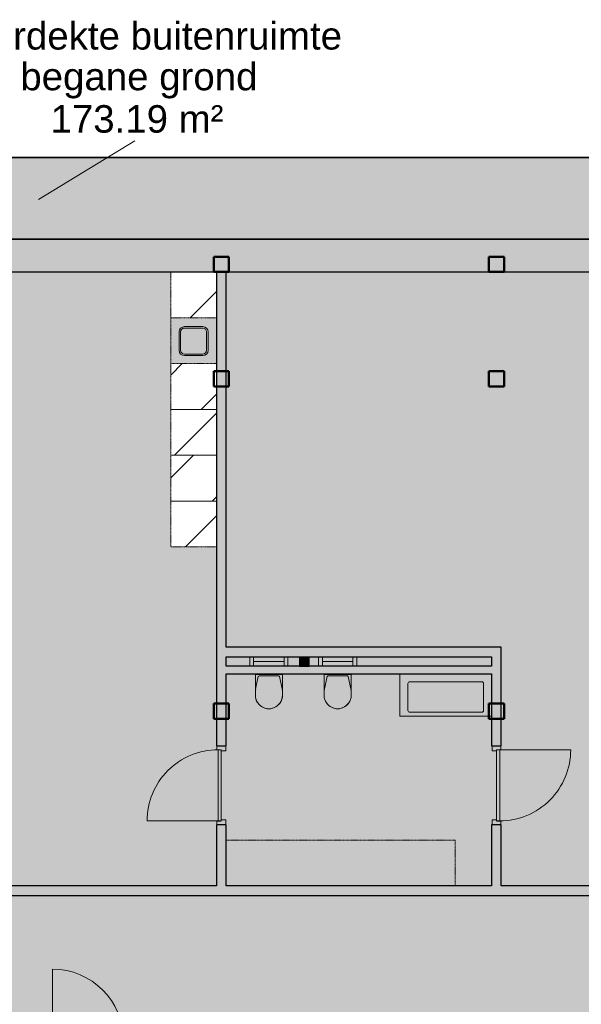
# Model space of a CAD drawing. Header units: millimetres. Extents: x 1000 to 192722, y -9201 to 41503.
# Tile 45 of 93: x 41861 to 49211, y 28612 to 41503. Entities that reach past the tile are written whole.
import ezdxf

# ---------------------------------------------------------------- set-up
doc = ezdxf.new("R2010")
doc.units = ezdxf.units.MM
doc.linetypes.add('THO_hhidden', pattern=[2.5, 1.5, -1])
doc.layers.add('A-AREA-BNDY', color=1, linetype='Continuous', lineweight=50, true_color=0xff0000)
doc.layers.add('A-DETL', color=7, linetype='Continuous', lineweight=13, true_color=0x00a600)
for name, color, linetype, lineweight in [('A-AREA-IDEN', 7, 'Continuous', 13), ('A-AREA-PATT', 7, 'Continuous', 13), ('A-DETL-GENF', 7, 'Continuous', 13), ('A-DOOR', 7, 'Continuous', 13), ('A-GENM', 7, 'Continuous', 13), ('A-WALL-PATT', 7, 'Continuous', 18), ('I-WALL', 7, 'Continuous', 18), ('P-SANR-FIXT', 7, 'Continuous', 13), ('S-COLS-SYMB', 7, 'Continuous', 50)]:
    doc.layers.add(name, color=color, linetype=linetype, lineweight=lineweight)
doc.styles.add('Arial', font='arial.ttf', dxfattribs={"height": 360})

# ---------------------------------------------------------------- blocks, each defined once
blk = doc.blocks.new('NLRS_74_PF_UN_wandtoilet combinatie compleet hoog _950x2400_ 0l8atrse_gen_bcb - wandtoilet combinatie compleet hoog _950x2400_-1942810-00 begane grond _peil_ BVO')
at = {"layer": 'P-SANR-FIXT'}
for p, q in [((-178, 507), (-178, 463)), ((-178, 463), (-178, 222)), ((-173, 421), (-138, 259)), ((138, 259), (173, 421)), ((177, 463), (177, 507)), ((177, 222), (177, 463)), ((-180, 230), (-180, 222)), ((-170, 230), (-180, 230)), ((-170, 230), (-180, 230)), ((-170, 230), (170, 230)), ((-128, 251), (128, 251)), ((-84, 231), (-114, 231)), ((-84, 231), (0, 231)), ((2, 231), (84, 231)), ((114, 231), (84, 231)), ((180, 230), (170, 230)), ((180, 230), (170, 230)), ((180, 222), (180, 230)), ((-250, 0), (-250, 123)), ((-200, 123), (-200, 0)), ((-200, 60), (-150, 60)), ((150, 60), (-150, 60)), ((150, 60), (200, 60)), ((200, 0), (200, 123)), ((250, 123), (250, 0))]:
    blk.add_line(p, q, dxfattribs=at)
for centre, radius, start, end in [((10, 489), 193, 92.9785, 148.975), ((12, 485), 198, 122.1956, 134.5987), ((12, 485), 198, 108.7159, 115.3077), ((12, 485), 198, 97.3894, 102.4217), ((0, 576), 106, 91.9796, 97.3894), ((-10, 489), 193, 31.025, 87.0215), ((0, 576), 106, 82.6106, 88.0204), ((-12, 485), 198, 77.5783, 82.6106), ((-12, 485), 198, 64.6923, 71.2841), ((-12, 485), 198, 45.4013, 57.8044), ((-12, 507), 165, 150.2114, 179.9961), ((-13, 507), 165, 166.0067, 180), ((-13, 507), 165, 151.9876, 161.4852), ((-13, 507), 165, 141.2937, 147.1403), ((-1, 498), 180, 134.5987, 141.2937), ((1, 498), 180, 38.7063, 45.4013), ((12, 507), 165, 32.8597, 38.7063), ((12, 507), 165, 0.0039, 29.7886), ((12, 507), 165, 18.5148, 28.0124), ((12, 507), 165, 0, 13.9933), ((22, 463), 200, 180, 192.1692), ((-23, 463), 200, 347.8308, 0), ((-128, 261), 10, 192.1692, 270), ((128, 261), 10, 270, 347.8308), ((-128, 261), 10, 231.0846, 257.0282), ((128, 261), 10, 308.9154, 334.859)]:
    blk.add_arc(centre, radius, start, end, dxfattribs=at)
blk = doc.blocks.new('NLRS_01_GM_WPB_dummy placeholder_gen_tho - verschoonmeubel 3000x600x900-2012411-00 begane grond _peil_ BVO')
at = {"layer": 'A-GENM', "linetype": 'THO_hhidden', "true_color": 0xdcf8f8}
blk.add_hatch(color=7, dxfattribs=at).paths.add_polyline_path([(-1500, 300), (-1500, -300), (1500, -300), (1500, 300), (-163, 300)])
at = {"layer": 'A-GENM', "linetype": 'THO_hhidden'}
for p, q in [((-1500, 300), (-1500, -300)), ((-1500, -300), (1500, -300))]:
    blk.add_line(p, q, dxfattribs=at)
blk = doc.blocks.new('NLRS_28_SCO_UN_koker_gen_bcb - K200_200_12_5-2195922-00 begane grond _peil_ BVO')
at = {"layer": 'S-COLS-SYMB'}
for p, q in [((-100, 100), (100, 100)), ((-100, 100), (-100, -100)), ((100, 100), (100, -100)), ((-100, -100), (100, -100))]:
    blk.add_line(p, q, dxfattribs=at)
blk = doc.blocks.new('NLRS_32_DO_UN_deur_gen_tho - dichte deur_ rechtsdraaiend-1905095-00 begane grond _peil_ BVO')
at = {"layer": 'A-DETL-GENF'}
for p, q in [((-465, 0), (-465, 930)), ((-465, 0), (465, 0)), ((-465, -40), (-465, 0)), ((-465, -40), (465, -40)), ((465, -40), (465, 0))]:
    blk.add_line(p, q, dxfattribs=at)
blk.add_arc((-465, 0), 930, 360, 90, dxfattribs=at)
at = {"layer": 'A-GENM', "lineweight": 18}
for p, q in [((465, 0), (-465, 0)), ((-465, 0), (-465, -40)), ((465, -40), (465, 0)), ((-465, -40), (465, -40))]:
    blk.add_line(p, q, dxfattribs=at)
blk = doc.blocks.new('NLRS_32_DO_WPB_binnen deurkozijn hout_gen_tho - enkele deur_ rechtsdraaiend-1905093-00 begane grond _peil_ BVO')
at = {"layer": 'A-DOOR'}
for p, q in [((-467, 0), (-517, 0)), ((-467, -54), (-467, 0)), ((467, -54), (467, 0)), ((467, 0), (517, 0)), ((-517, -114), (-450, -114)), ((-450, -114), (-450, -54)), ((450, -114), (450, -54)), ((517, -114), (450, -114))]:
    blk.add_line(p, q, dxfattribs=at)
blk = doc.blocks.new('NLRS_01_GM_WPB_dummy placeholder_gen_tho - kast 600x600x2100-V63-00 begane grond _peil_ BVO')
at = {"layer": 'A-GENM', "true_color": 0x808080}
h = blk.add_hatch(dxfattribs=at)
h.set_pattern_fill('FP_65', color=8, style=0, pattern_type=2)
h.set_pattern_definition([(45, (-44137.14, -34900), (-424.264, 424.264), [])])
h.paths.add_polyline_path([(300, -300), (300, 300), (-300, 300), (-300, -300)])
at = {"layer": 'A-GENM', "linetype": 'THO_hhidden'}
for p, q in [((300, 300), (-300, 300)), ((-300, 300), (-300, -300)), ((300, -300), (300, 300)), ((-300, -300), (300, -300))]:
    blk.add_line(p, q, dxfattribs=at)
blk = doc.blocks.new('NLRS_01_GM_WPB_dummy placeholder_gen_tho - kast 600x600x2100-V64-00 begane grond _peil_ BVO')
at = {"layer": 'A-GENM', "true_color": 0x808080}
h = blk.add_hatch(dxfattribs=at)
h.set_pattern_fill('FP_66', color=8, style=0, pattern_type=2)
h.set_pattern_definition([(45, (-44137.14, -35500), (-424.264, 424.264), [])])
h.paths.add_polyline_path([(300, -300), (300, 300), (-300, 300), (-300, -300)])
at = {"layer": 'A-GENM', "linetype": 'THO_hhidden'}
for p, q in [((300, 300), (-300, 300)), ((-300, 300), (-300, -300)), ((300, -300), (300, 300)), ((-300, -300), (300, -300))]:
    blk.add_line(p, q, dxfattribs=at)
blk = doc.blocks.new('NLRS_01_GM_WPB_dummy placeholder_gen_tho - kast 600x600x2100-V65-00 begane grond _peil_ BVO')
at = {"layer": 'A-GENM', "true_color": 0x808080}
h = blk.add_hatch(dxfattribs=at)
h.set_pattern_fill('FP_67', color=8, style=0, pattern_type=2)
h.set_pattern_definition([(45, (-44137.14, -36100), (-424.264, 424.264), [])])
h.paths.add_polyline_path([(-300, -300), (300, -300), (300, 300), (-300, 300), (-300, 283)])
at = {"layer": 'A-GENM', "linetype": 'THO_hhidden'}
for p, q in [((300, 300), (-300, 300)), ((-300, 300), (-300, -300)), ((300, -300), (300, 300)), ((-300, -300), (300, -300))]:
    blk.add_line(p, q, dxfattribs=at)
blk = doc.blocks.new('NLRS_01_GM_WPB_dummy placeholder_gen_tho - kast 600x600x2100-V66-00 begane grond _peil_ BVO')
at = {"layer": 'A-GENM', "true_color": 0x808080}
h = blk.add_hatch(dxfattribs=at)
h.set_pattern_fill('FP_68', color=8, style=0, pattern_type=2)
h.set_pattern_definition([(45, (-44137.14, -36700), (-424.264, 424.264), [])])
h.paths.add_polyline_path([(300, -300), (300, 300), (-300, 300), (-300, -300), (92, -300)])
at = {"layer": 'A-GENM', "linetype": 'THO_hhidden'}
for p, q in [((300, 300), (-300, 300)), ((-300, 300), (-300, -300)), ((300, -300), (300, 300)), ((-300, -300), (300, -300))]:
    blk.add_line(p, q, dxfattribs=at)
blk = doc.blocks.new('NLRS_01_GM_WPB_dummy placeholder_gen_tho - kast 600x600x2100-V67-00 begane grond _peil_ BVO')
at = {"layer": 'A-GENM', "true_color": 0x808080}
h = blk.add_hatch(dxfattribs=at)
h.set_pattern_fill('FP_69', color=8, style=0, pattern_type=2)
h.set_pattern_definition([(45, (-44137.14, -37900), (-424.264, 424.264), [])])
h.paths.add_polyline_path([(300, -300), (300, 300), (-300, 300), (-300, -300)])
at = {"layer": 'A-GENM', "linetype": 'THO_hhidden'}
for p, q in [((300, 300), (-300, 300)), ((-300, 300), (-300, -300)), ((300, -300), (300, 300)), ((-300, -300), (300, -300))]:
    blk.add_line(p, q, dxfattribs=at)
blk = doc.blocks.new('NLRS_73_PF_UN_rvs gootsteen enkel 340x340 ic6zrl2n_gen_bcb - RVS gootsteen enkel 340x340-1972238-00 begane grond _peil_ BVO')
at = {"layer": 'P-SANR-FIXT'}
for p, q in [((-81, 20), (-120, 20)), ((-120, 0), (-81, 0)), ((120, 20), (-81, 20)), ((-81, 0), (120, 0)), ((-190, -50), (-190, -290)), ((-170, -290), (-170, -50)), ((170, -50), (170, -290)), ((190, -290), (190, -50)), ((120, -340), (-120, -340)), ((-120, -360), (120, -360))]:
    blk.add_line(p, q, dxfattribs=at)
for centre, radius, start, end in [((-120, -50), 70, 90, 180), ((120, -50), 70, 0, 90), ((120, -50), 50, 0, 90), ((-120, -50), 50, 90, 180), ((-120, -50), 50, 165.9822, 180), ((-120, -50), 50, 151.917, 161.4219), ((-120, -50), 50, 137.768, 146.5606), ((-120, -50), 50, 123.4394, 132.232), ((-120, -50), 50, 108.5781, 118.083), ((-120, -50), 50, 90, 104.0178), ((-120, -290), 70, 180, 270), ((-120, -290), 50, 180, 270), ((120, -290), 70, 270, 360), ((120, -290), 50, 270, 0)]:
    blk.add_arc(centre, radius, start, end, dxfattribs=at)
blk = doc.blocks.new('NLRS_74_PF_UN_av_geb_bcb - 300 Varicor active 187_6 cm wit-V68-00 begane grond _peil_ BVO')
at = {"layer": 'P-SANR-FIXT'}
for p, q in [((-600, -1), (-600, -555)), ((-470, -105), (470, -105)), ((-495, -480), (-495, -130)), ((495, -130), (495, -480)), ((470, -505), (-470, -505)), ((-600, -555), (600, -555))]:
    blk.add_line(p, q, dxfattribs=at)
for centre, start, end in [((-470, -130), 90, 180), ((470, -130), 360, 90), ((-470, -480), 180, 270), ((470, -480), 270, 360)]:
    blk.add_arc(centre, 25, start, end, dxfattribs=at)
blk = doc.blocks.new('NLRS_33_GM_WPB_vloeropening schacht rechthoek_gen_tho - 125x125-2338696-00 begane grond _peil_ BVO')
at = {"layer": 'A-GENM', "linetype": 'THO_hhidden', "true_color": 0xc8fac8}
blk.add_hatch(color=254, dxfattribs=at).paths.add_polyline_path([(125, -125), (125, 0), (0, 0), (0, -125)])
at = {"layer": 'A-GENM'}
for p, q in [((125, 0), (0, 0)), ((0, 0), (0, -125)), ((125, -125), (125, 0)), ((0, -125), (125, -125))]:
    blk.add_line(p, q, dxfattribs=at)
at = {"layer": 'A-GENM', "linetype": 'THO_hhidden'}
for p, q in [((0, 0), (0, -125)), ((125, 0), (0, 0)), ((0, 0), (125, -125)), ((0, -125), (125, 0)), ((0, -125), (125, -125)), ((125, -125), (125, 0))]:
    blk.add_line(p, q, dxfattribs=at)
blk = doc.blocks.new('NLRS_28_SCO_UN_koker_gen_bcb - K200_200_12_5-2419765-00 begane grond _peil_ BVO')
at = {"layer": 'S-COLS-SYMB'}
for p, q in [((-100, 100), (100, 100)), ((-100, -100), (-100, 100)), ((100, -100), (100, 100)), ((-100, -100), (100, -100))]:
    blk.add_line(p, q, dxfattribs=at)

msp = doc.modelspace()

# ---------------------------------------------------------------- hatches: boundary and pattern name
at = {"layer": 'A-AREA-PATT', "true_color": 0xfaf0e6}
h = msp.add_hatch(color=7, dxfattribs=at)
h.paths.add_polyline_path([(57700, 8500), (57702, 8500), (58186, 8508), (58593, 8526), (59037, 8557), (59480, 8602), (59922, 8659), (60362, 8729), (60800, 8811), (61235, 8906), (61667, 9013), (62097, 9132), (62589, 9287), (62992, 9426), (63361, 9564), (63834, 9758), (64182, 9910), (64584, 10101), (64981, 10304), (65372, 10517), (65781, 10757), (66162, 10996), (66506, 11223), (66870, 11480), (67256, 11770), (67595, 12040), (67916, 12311), (68249, 12608), (68573, 12914), (68927, 13270), (69205, 13565), (69490, 13885), (69777, 14226), (70054, 14575), (70321, 14931), (70578, 15295), (70824, 15667), (71059, 16045), (71299, 16458), (71534, 16893), (71717, 17255), (71891, 17622), (72069, 18028), (72237, 18441), (72393, 18858), (72536, 19280), (72668, 19705), (72787, 20135), (72894, 20567), (72995, 21032), (73071, 21440), (73141, 21880), (73198, 22322), (73242, 22765), (73274, 23210), (73293, 23660), (73300, 24100), (73293, 24545), (73274, 24990), (73243, 25434), (73198, 25877), (73141, 26318), (73072, 26758), (72989, 27195), (72895, 27630), (72768, 28133), (72663, 28510), (72537, 28917), (72394, 29338), (72239, 29755), (72039, 30241), (71871, 30621), (71702, 30978), (71500, 31374), (71255, 31820), (71049, 32171), (70825, 32531), (70582, 32899), (70325, 33263), (70059, 33619), (69782, 33968), (69496, 34309), (69199, 34641), (68845, 35013), (68580, 35280), (68206, 35630), (67891, 35910), (67584, 36169), (67235, 36446), (66879, 36713), (66516, 36970), (66145, 37216), (65767, 37452), (65355, 37692), (64930, 37922), (64582, 38099), (64194, 38284), (63787, 38463), (63374, 38631), (62957, 38787), (62479, 38949), (62111, 39063), (61682, 39183), (61250, 39291), (60788, 39391), (60378, 39468), (59939, 39539), (59497, 39596), (59054, 39641), (58544, 39676), (58122, 39694), (57700, 39700), (24100, 39700), (23605, 39692), (23209, 39675), (22765, 39643), (22274, 39592), (21804, 39529), (21439, 39472), (20943, 39377), (20566, 39295), (20127, 39186), (19705, 39068), (19279, 38936), (18857, 38793), (18440, 38637), (17959, 38440), (17619, 38290), (17216, 38099), (16810, 37892), (16429, 37684), (16044, 37459), (15621, 37194), (15241, 36940), (14911, 36707), (14574, 36454), (14205, 36160), (13884, 35890), (13551, 35593), (13227, 35287), (12912, 34972), (12570, 34608), (12310, 34316), (12023, 33975), (11718, 33589), (11474, 33262), (11197, 32867), (10975, 32532), (10741, 32156), (10516, 31771), (10302, 31380), (10100, 30983), (9884, 30523), (9703, 30105), (9555, 29738), (9407, 29342), (9263, 28921), (9132, 28495), (9012, 28066), (8905, 27633), (8803, 27157), (8728, 26760), (8658, 26320), (8601, 25878), (8557, 25435), (8525, 24991), (8506, 24523), (8500, 24100), (8506, 23655), (8525, 23209), (8557, 22759), (8601, 22322), (8658, 21880), (8728, 21440), (8810, 21002), (8914, 20530), (9012, 20134), (9132, 19705), (9263, 19279), (9427, 18802), (9563, 18440), (9730, 18027), (9909, 17620), (10122, 17175), (10305, 16815), (10516, 16429), (10741, 16044), (10976, 15666), (11222, 15295), (11489, 14917), (11746, 14574), (12023, 14225), (12310, 13884), (12647, 13509), (12925, 13215), (13227, 12913), (13551, 12607), (13909, 12289), (14225, 12023), (14574, 11746), (14930, 11479), (15300, 11219), (15707, 10951), (16044, 10741), (16429, 10516), (16820, 10303), (17217, 10101), (17619, 9910), (18059, 9717), (18440, 9563), (18857, 9407), (19279, 9264), (19709, 9131), (20134, 9013), (20635, 8891), (21002, 8811), (21439, 8728), (21880, 8659), (22321, 8602), (22833, 8552), (23255, 8523), (23677, 8506), (24100, 8500), (57700, 8500)])
h.paths.add_polyline_path([(55362, 9570), (24096, 9570), (23605, 9579), (23254, 9595), (22797, 9629), (22412, 9668), (21993, 9723), (21576, 9791), (21161, 9870), (20749, 9962), (20339, 10065), (19932, 10180), (19527, 10308), (19130, 10446), (18732, 10598), (18282, 10786), (17959, 10931), (17513, 11150), (17150, 11341), (16791, 11543), (16414, 11770), (16089, 11979), (15738, 12218), (15410, 12455), (15081, 12708), (14759, 12971), (14440, 13246), (14129, 13531), (13825, 13826), (13531, 14129), (13245, 14441), (12960, 14772), (12702, 15088), (12438, 15433), (12197, 15766), (11960, 16116), (11733, 16472), (11489, 16883), (11306, 17212), (11090, 17630), (10931, 17959), (10758, 18345), (10571, 18802), (10446, 19130), (10298, 19558), (10180, 19933), (10065, 20339), (9961, 20749), (9870, 21162), (9790, 21577), (9723, 21994), (9668, 22413), (9625, 22834), (9594, 23255), (9576, 23677), (9570, 24104), (9576, 24524), (9594, 24946), (9625, 25367), (9674, 25835), (9723, 26206), (9790, 26623), (9870, 27039), (9961, 27451), (10065, 27861), (10180, 28267), (10307, 28671), (10446, 29070), (10596, 29465), (10771, 29883), (10964, 30308), (11135, 30659), (11310, 30996), (11516, 31365), (11733, 31728), (11960, 32084), (12197, 32434), (12445, 32777), (12702, 33112), (12969, 33440), (13245, 33760), (13585, 34126), (13877, 34425), (14178, 34714), (14488, 34995), (14804, 35267), (15145, 35542), (15461, 35782), (15812, 36034), (16157, 36266), (16495, 36481), (16852, 36693), (17214, 36895), (17617, 37103), (17995, 37285), (18348, 37443), (18735, 37603), (19130, 37754), (19529, 37893), (19932, 38020), (20372, 38143), (20749, 38238), (21232, 38343), (21637, 38419), (22044, 38483), (22453, 38536), (22864, 38577), (23275, 38606), (23687, 38624), (24100, 38630), (57721, 38630), (58201, 38620), (58610, 38601), (58966, 38575), (59386, 38532), (59805, 38477), (60223, 38409), (60638, 38330), (61050, 38238), (61460, 38135), (61867, 38020), (62272, 37892), (62732, 37730), (63136, 37574), (63523, 37411), (63869, 37255), (64240, 37074), (64607, 36883), (64969, 36681), (65328, 36467), (65736, 36204), (66061, 35982), (66376, 35755), (66712, 35498), (67062, 35211), (67359, 34954), (67671, 34669), (67974, 34374), (68297, 34039), (68554, 33759), (68845, 33421), (69097, 33112), (69354, 32777), (69644, 32372), (69871, 32035), (70086, 31695), (70310, 31316), (70493, 30987), (70684, 30621), (70868, 30241), (71053, 29826), (71203, 29465), (71379, 28996), (71507, 28624), (71636, 28207), (71748, 27806), (71849, 27403), (71935, 27007), (72015, 26587), (72080, 26176), (72134, 25763), (72176, 25348), (72206, 24933), (72224, 24517), (72230, 24100), (72222, 23655), (72202, 23210), (72167, 22765), (72130, 22405), (72075, 21984), (72007, 21565), (71926, 21147), (71834, 20733), (71709, 20250), (71594, 19851), (71466, 19455), (71328, 19063), (71178, 18674), (71017, 18290), (70825, 17869), (70661, 17535), (70467, 17165), (70263, 16801), (70046, 16439), (69817, 16082), (69577, 15731), (69328, 15388), (69068, 15051), (68749, 14665), (68520, 14403), (68178, 14035), (67891, 13745), (67595, 13461), (67290, 13185), (66993, 12930), (66655, 12658), (66324, 12407), (65979, 12159), (65626, 11923), (65267, 11696), (64854, 11454), (64529, 11275), (64093, 11053), (63768, 10898), (63380, 10726), (62987, 10566), (62544, 10402), (62187, 10280), (61781, 10155), (61304, 10025), (60924, 9933), (60544, 9851), (60127, 9774), (59707, 9709), (59286, 9657), (58863, 9617), (58439, 9589), (58439, 9570), (58185, 9572), (58185, 9578), (57942, 9572), (57700, 9570), (55934, 9570)])
at = {"layer": 'A-AREA-PATT', "true_color": 0xe6fafa}
h = msp.add_hatch(color=7, dxfattribs=at)
h.paths.add_polyline_path([(41369, 24262), (41417, 24262), (41417, 24325), (42037, 24325), (42037, 24983), (42162, 24983), (42162, 24325), (44312, 24325), (44312, 24450), (44437, 24450), (44437, 26675), (42162, 26675), (42162, 26017), (42037, 26017), (42037, 28162), (42237, 28162), (42237, 28037), (42162, 28037), (42162, 26800), (44252, 26800), (44252, 28037), (43271, 28037), (43271, 28162), (51637, 28162), (51637, 28564), (51700, 28564), (51700, 29598), (51637, 29598), (51637, 30037), (30162, 30037), (30162, 29646), (30100, 29646), (30100, 28612), (30162, 28612), (30162, 28162), (37362, 28162), (37362, 27963), (37487, 27963), (37487, 27838), (37362, 27838), (37362, 26800), (39762, 26800), (39762, 26017), (39637, 26017), (39637, 26675), (39162, 26675), (39162, 26075), (37362, 26075), (37362, 24825), (39162, 24825), (39162, 24325), (39637, 24325), (39637, 24983), (39762, 24983), (39762, 24325), (40383, 24325), (40383, 24262), (41367, 24262)])
h.paths.add_polyline_path([(44352, 26800), (44437, 26800), (44437, 27875), (44352, 27875), (44352, 27007)])
h.paths.add_polyline_path([(42552, 27374), (42552, 27375), (42552, 27512)])
h.paths.add_polyline_path([(44375, 28000), (44437, 28000), (44437, 28037), (44352, 28037), (44352, 28000)])
h.paths.add_polyline_path([(44015, 28284), (43944, 28355), (43965, 28371), (43989, 28381), (44015, 28384), (44041, 28381), (44065, 28371), (44085, 28355), (44041, 28310)])
h.paths.add_polyline_path([(44015, 28184), (43989, 28187), (43965, 28197), (43944, 28213), (44015, 28284), (44085, 28213), (44065, 28197), (44041, 28187)])
h.paths.add_polyline_path([(43563, 28234), (43476, 28284), (43563, 28334)])
h.paths.add_polyline_path([(48162, 30162), (51700, 30162), (51700, 33162), (52300, 33162), (52300, 33547), (52425, 33547), (52425, 32727), (52537, 32727), (52537, 32732), (52637, 32732), (52637, 32727), (53637, 32727), (53637, 32732), (53652, 32732), (53652, 32727), (55237, 32727), (55237, 35401), (52425, 35401), (52425, 34581), (52300, 34581), (52300, 36346), (52425, 36346), (52425, 35526), (55237, 35526), (55237, 38200), (52425, 38200), (52425, 37380), (52300, 37380), (52300, 38200), (44562, 38200), (44562, 33287), (48162, 33287), (48162, 31996), (48037, 31996), (48036, 32940), (44562, 32940), (44562, 31996), (44437, 31996), (44437, 34600), (43837, 34600), (43837, 38200), (37362, 38200), (37362, 35030), (37237, 35030), (37237, 35987), (34425, 35987), (34425, 33287), (37237, 33287), (37237, 33996), (37362, 33996), (37362, 31996), (37237, 31996), (37237, 32940), (34425, 32940), (34425, 31996), (34300, 31996), (34300, 32912), (33700, 32912), (33700, 35912), (34300, 35912), (34300, 36112), (37237, 36112), (37237, 38200), (29500, 38200), (29500, 37380), (29375, 37380), (29375, 38200), (26562, 38200), (26562, 35526), (29375, 35526), (29375, 36346), (29500, 36346), (29500, 34581), (29375, 34581), (29375, 35401), (26562, 35401), (26562, 32727), (29375, 32727), (29375, 33547), (29500, 33547), (29500, 32665), (29517, 32665), (29500, 30523), (29500, 30162), (34300, 30162), (34300, 30962), (34425, 30962), (34425, 30762), (37215, 30762), (37215, 30162), (37237, 30162), (37237, 30962), (37362, 30962), (37362, 30162), (44437, 30162), (44437, 30962), (44562, 30962), (44562, 30762), (47562, 30762), (47562, 30162), (48037, 30162), (48037, 30962), (48162, 30962), (48162, 30226)])
h.paths.add_polyline_path([(37326, 31124), (37316, 31124), (37316, 31834), (37326, 31834), (37326, 31695)])
h.paths.add_polyline_path([(34346, 31124), (34336, 31124), (34336, 31834), (34346, 31834), (34346, 31695)])
h.paths.add_polyline_path([(51880, 32067), (52135, 32069), (52150, 32074), (52170, 32089), (52177, 32098), (52183, 32107), (52188, 32122), (52190, 32137), (52190, 32377), (52187, 32396), (52180, 32413), (52163, 32432), (52155, 32438), (52133, 32446), (52120, 32447), (51880, 32447), (51862, 32445), (51845, 32438), (51830, 32426), (51817, 32409), (51812, 32396), (51810, 32377), (51811, 32122), (51817, 32107), (51831, 32087), (51841, 32080), (51849, 32074), (51864, 32069), (51880, 32067)])
h.paths.add_polyline_path([(45315, 33040), (45524, 33040), (45524, 33162), (44562, 33162), (44562, 33040), (45311, 33040)])
h.paths.add_polyline_path([(45872, 33040), (48037, 33040), (48037, 33162), (45649, 33162), (45649, 33040), (45864, 33040)])
h.paths.add_polyline_path([(36649, 33040), (37237, 33040), (37237, 33162), (36469, 33162), (36469, 33040), (36642, 33040)])
h.paths.add_polyline_path([(36267, 33040), (36344, 33040), (36344, 33162), (34425, 33162), (34425, 33040), (36245, 33040)])
h.paths.add_polyline_path([(33880, 34817), (34135, 34819), (34150, 34824), (34170, 34839), (34177, 34848), (34183, 34857), (34188, 34872), (34190, 34887), (34190, 35127), (34187, 35146), (34180, 35163), (34163, 35182), (34155, 35188), (34133, 35196), (34120, 35197), (33880, 35197), (33862, 35195), (33845, 35188), (33830, 35176), (33817, 35159), (33812, 35146), (33810, 35127), (33811, 34872), (33817, 34857), (33831, 34837), (33841, 34830), (33849, 34824), (33864, 34819)])
h.paths.add_polyline_path([(44017, 37105), (44273, 37107), (44288, 37112), (44307, 37127), (44315, 37136), (44320, 37145), (44325, 37159), (44327, 37175), (44327, 37415), (44325, 37433), (44318, 37450), (44300, 37469), (44292, 37476), (44270, 37483), (44257, 37485), (44017, 37485), (43999, 37483), (43982, 37476), (43967, 37464), (43955, 37446), (43950, 37433), (43947, 37415), (43949, 37159), (43954, 37145), (43969, 37125), (43978, 37117), (43987, 37112), (44002, 37107)])
at = {"layer": 'A-GENM', "true_color": 0xdcf8f8}
h = msp.add_hatch(color=7, dxfattribs=at)
h.paths.add_polyline_path([(44257, 37000), (44437, 37000), (44437, 37600), (43837, 37600), (43837, 37000), (44229, 37000)])
h.paths.add_polyline_path([(44229, 37105), (44002, 37107), (43978, 37117), (43972, 37122), (43962, 37131), (43954, 37145), (43949, 37159), (43947, 37175), (43949, 37426), (43951, 37437), (43960, 37454), (43968, 37464), (43986, 37477), (44006, 37484), (44017, 37485), (44270, 37483), (44282, 37480), (44292, 37475), (44311, 37458), (44318, 37450), (44325, 37428), (44327, 37415), (44325, 37159), (44315, 37136), (44310, 37130), (44301, 37120), (44279, 37109), (44268, 37106), (44257, 37105)])
at = {"layer": 'A-WALL-PATT', "true_color": 0x808080}
msp.add_hatch(color=8, dxfattribs=at).paths.add_polyline_path([(57700, 38200), (57700, 38630), (24100, 38630), (24100, 38200), (57535, 38200)])
at = {"layer": 'A-WALL-PATT', "true_color": 0xc0c0c0}
h = msp.add_hatch(color=9, dxfattribs=at)
h.paths.add_polyline_path([(44562, 30162), (44562, 30962), (44437, 30962), (44437, 30162)])
h.paths.add_polyline_path([(44437, 31996), (44562, 31996), (44562, 38200), (44437, 38200), (44437, 32867)])
for points in [[(44562, 33162), (48162, 33162), (48162, 33287), (44562, 33287)], [(48162, 30037), (48162, 30162), (44437, 30162), (44437, 30037), (48037, 30037)]]:
    msp.add_hatch(color=9, dxfattribs=at).paths.add_polyline_path(points)
h = msp.add_hatch(color=9, dxfattribs=at)
h.paths.add_polyline_path([(48037, 30162), (48162, 30162), (48162, 30962), (48037, 30962), (48037, 30523)])
h.paths.add_polyline_path([(48037, 31996), (48162, 31996), (48162, 33162), (48037, 33162), (48037, 32867)])
at = {"layer": 'A-WALL-PATT'}
msp.add_hatch(color=256, dxfattribs=at).paths.add_polyline_path([(44562, 32940), (48037, 32940), (48037, 33040), (44562, 33040)])
at = {"layer": 'A-WALL-PATT', "true_color": 0xd9eeee}
for points in [[(43564, 30037), (44437, 30037), (44437, 30162), (37362, 30162), (37362, 30037), (40903, 30037)], [(51637, 30037), (51637, 30162), (48162, 30162), (48162, 30037), (51547, 30037)]]:
    msp.add_hatch(color=254, dxfattribs=at).paths.add_polyline_path(points)

# ---------------------------------------------------------------- linework, layer by layer
at = {"layer": 'A-AREA-BNDY', "lineweight": 35}
for p, q in [((24100, 39700), (57800, 39700)), ((24100, 38630), (57700, 38630))]:
    msp.add_line(p, q, dxfattribs=at)
at = {"layer": 'A-AREA-IDEN'}
msp.add_line((42109, 39150), (43367, 39918), dxfattribs=at)
at = {"layer": 'A-DETL', "color": 7, "linetype": 'THO_hhidden'}
msp.add_line((24100, 39700), (57692, 39700), dxfattribs=at)
at = {"layer": 'A-GENM', "linetype": 'THO_hhidden'}
msp.add_line((43837, 37600), (43837, 37000), dxfattribs=at)
at = {"layer": 'I-WALL', "lineweight": 25}
for p, q in [((57700, 38630), (24100, 38630)), ((37362, 38200), (44437, 38200)), ((44437, 38200), (44437, 31996)), ((44562, 33287), (44562, 38200)), ((44562, 38200), (52300, 38200)), ((48162, 33287), (44562, 33287)), ((48162, 31996), (48162, 33287)), ((44562, 33040), (44562, 33162)), ((44562, 33162), (48037, 33162)), ((48037, 33162), (48037, 33040)), ((48037, 33040), (44562, 33040)), ((44562, 31996), (44562, 32940)), ((44562, 32940), (48037, 32940)), ((48037, 32940), (48037, 31996)), ((44437, 31996), (44562, 31996)), ((48037, 31996), (48162, 31996)), ((44437, 30962), (44437, 30162)), ((44562, 30962), (44437, 30962)), ((44562, 30162), (44562, 30962)), ((48037, 30962), (48037, 30162)), ((48162, 30962), (48037, 30962)), ((48162, 30162), (48162, 30962)), ((30162, 30037), (51637, 30037)), ((44437, 30162), (37362, 30162)), ((48037, 30162), (44562, 30162)), ((52300, 30162), (48162, 30162))]:
    msp.add_line(p, q, dxfattribs=at)

# ---------------------------------------------------------------- block references
at = {"layer": 'A-DETL-GENF'}
for p, rotation in [((44457, 31479), 89.99999999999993), ((48143, 31479), 270.0000000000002)]:
    msp.add_blockref('NLRS_32_DO_UN_deur_gen_tho - dichte deur_ rechtsdraaiend-1905095-00 begane grond _peil_ BVO', p, dxfattribs=dict(at, rotation=rotation))
msp.add_blockref('NLRS_32_DO_UN_deur_gen_tho - dichte deur_ rechtsdraaiend-1905095-00 begane grond _peil_ BVO', (42754, 28143), dxfattribs=at)
at = {"layer": 'A-DOOR'}
for p, rotation in [((44443, 31479), 89.99999999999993), ((48157, 31479), 270.0000000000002)]:
    msp.add_blockref('NLRS_32_DO_WPB_binnen deurkozijn hout_gen_tho - enkele deur_ rechtsdraaiend-1905093-00 begane grond _peil_ BVO', p, dxfattribs=dict(at, rotation=rotation))
at = {"layer": 'A-GENM', "linetype": 'THO_hhidden'}
for name, p in [('NLRS_01_GM_WPB_dummy placeholder_gen_tho - kast 600x600x2100-V67-00 begane grond _peil_ BVO', (44137, 37900)), ('NLRS_01_GM_WPB_dummy placeholder_gen_tho - kast 600x600x2100-V66-00 begane grond _peil_ BVO', (44137, 36700)), ('NLRS_01_GM_WPB_dummy placeholder_gen_tho - kast 600x600x2100-V65-00 begane grond _peil_ BVO', (44137, 36100)), ('NLRS_01_GM_WPB_dummy placeholder_gen_tho - kast 600x600x2100-V64-00 begane grond _peil_ BVO', (44137, 35500)), ('NLRS_01_GM_WPB_dummy placeholder_gen_tho - kast 600x600x2100-V63-00 begane grond _peil_ BVO', (44137, 34900))]:
    msp.add_blockref(name, p, dxfattribs=at)
for name, p, rotation in [('NLRS_33_GM_WPB_vloeropening schacht rechthoek_gen_tho - 125x125-2338696-00 begane grond _peil_ BVO', (45524, 33037), 89.9999999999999), ('NLRS_01_GM_WPB_dummy placeholder_gen_tho - verschoonmeubel 3000x600x900-2012411-00 begane grond _peil_ BVO', (46062, 30462), 180)]:
    msp.add_blockref(name, p, dxfattribs=dict(at, rotation=rotation))
at = {"layer": 'P-SANR-FIXT'}
for name, p in [('NLRS_73_PF_UN_rvs gootsteen enkel 340x340 ic6zrl2n_gen_bcb - RVS gootsteen enkel 340x340-1972238-00 begane grond _peil_ BVO', (44137, 37465)), ('NLRS_74_PF_UN_av_geb_bcb - 300 Varicor active 187_6 cm wit-V68-00 begane grond _peil_ BVO', (47437, 32941))]:
    msp.add_blockref(name, p, dxfattribs=at)
at = {"layer": 'P-SANR-FIXT', "rotation": 180}
for p in [(45122, 33162), (46022, 33162)]:
    msp.add_blockref('NLRS_74_PF_UN_wandtoilet combinatie compleet hoog _950x2400_ 0l8atrse_gen_bcb - wandtoilet combinatie compleet hoog _950x2400_-1942810-00 begane grond _peil_ BVO', p, dxfattribs=at)
at = {"layer": 'S-COLS-SYMB'}
for p in [(44500, 38300), (48100, 38300)]:
    msp.add_blockref('NLRS_28_SCO_UN_koker_gen_bcb - K200_200_12_5-2195922-00 begane grond _peil_ BVO', p, dxfattribs=at)
at = {"layer": 'S-COLS-SYMB', "rotation": 180}
for p in [(44500, 36800), (48100, 36800), (44500, 32450), (48100, 32450)]:
    msp.add_blockref('NLRS_28_SCO_UN_koker_gen_bcb - K200_200_12_5-2419765-00 begane grond _peil_ BVO', p, dxfattribs=at)

# ---------------------------------------------------------------- texts
at = {"layer": 'A-AREA-IDEN', "char_height": 360, "attachment_point": 1, "style": 'Arial', "bg_fill": 3, "box_fill_scale": 1.25, "bg_fill_color": 256, "bg_fill_true_color": 13158600, "bg_fill_transparency": 0}
for s, insert, width in [('Overdekte buitenruimte', (40853, 41472), 6076.79), ('173.19 m²', (42264, 40384), 2693.67)]:
    msp.add_mtext(s, dxfattribs=dict(at, insert=insert, width=width))

# ---------------------------------------------------------------- next in the draw order: texts
at = {"layer": 'A-AREA-IDEN', "insert": (41869, 40939), "char_height": 360, "width": 3671.73, "attachment_point": 1, "style": 'Arial', "bg_fill": 3, "box_fill_scale": 1.25, "bg_fill_color": 256, "bg_fill_true_color": 13158600, "bg_fill_transparency": 0}
msp.add_mtext('begane grond', dxfattribs=at)

doc.saveas('drawing.dxf')
